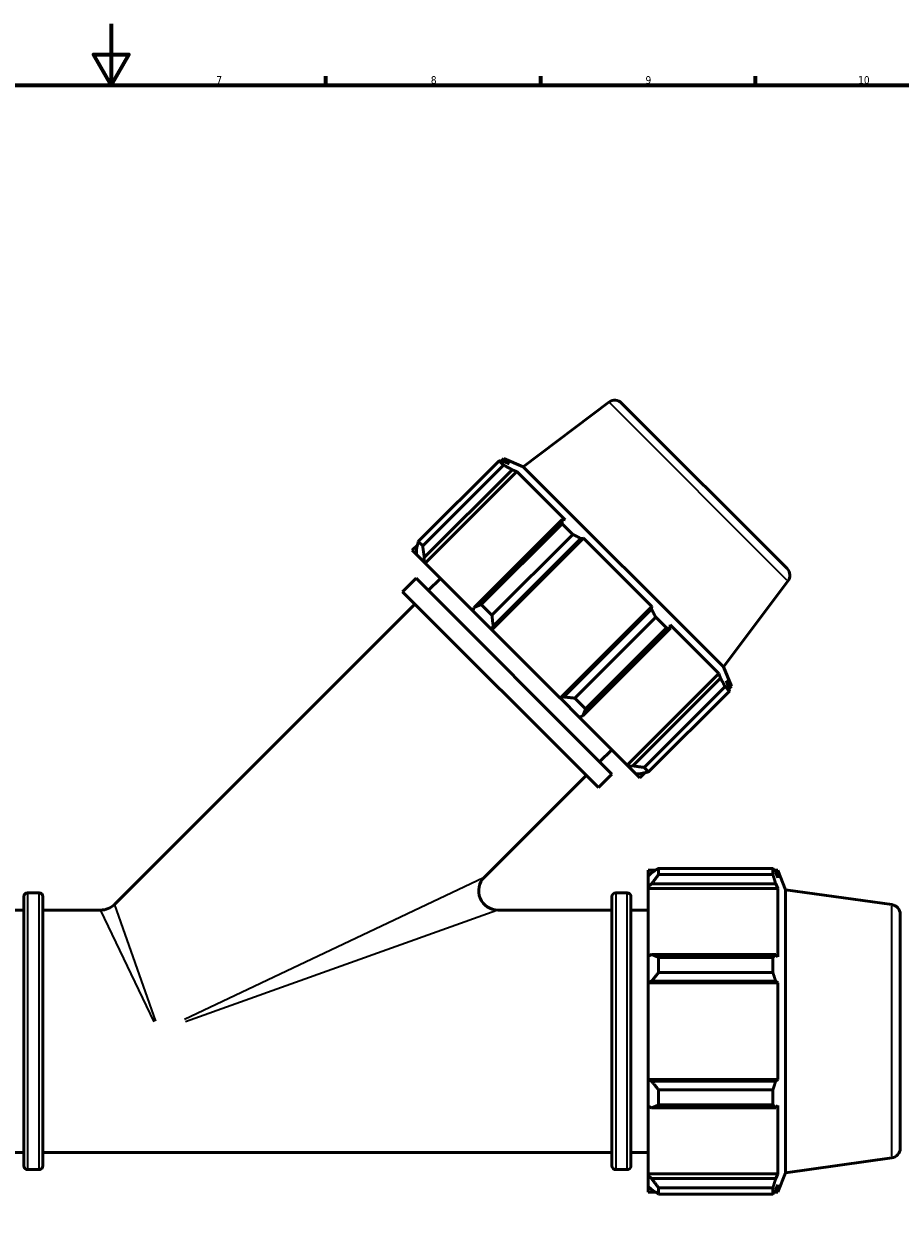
# Model space of a CAD drawing. Header units: millimetres. Extents: x 0 to 914, y 0 to 1132.
# Tile 4 of 7: x 392 to 678, y 206 to 594. Entities that reach past the tile are written whole.
import ezdxf

# ---------------------------------------------------------------- set-up
doc = ezdxf.new("R2010")
doc.units = ezdxf.units.MM
for name, color, linetype, lineweight in [('Border (ISO)', 7, 'Continuous', 70), ('Visible (ISO)', 7, 'Continuous', 50), ('Visible Narrow (ISO)', 7, 'Continuous', 35)]:
    doc.layers.add(name, color=color, linetype=linetype, lineweight=lineweight)
doc.styles.add('Note Text (ISO)', font='tahoma.ttf')

# ---------------------------------------------------------------- blocks, each defined once
blk = doc.blocks.new('Borders Default Border')
at = {"layer": 'Border (ISO)'}
for p, q in [((490.58, 574), (490.58, 576.9)), ((560.67, 574), (560.67, 576.9)), ((630.75, 574), (630.75, 576.9))]:
    blk.add_line(p, q, dxfattribs=at)
at = {"layer": 'Border (ISO)', "flags": 128}
for points in [[(420.5, 594), (420.5, 574), (414.73, 584), (426.27, 584), (420.5, 574)], [(20, 20), (20, 574), (821, 574), (821, 20), (20, 20)]]:
    blk.add_lwpolyline(points, dxfattribs=at)
at = {"layer": 'Border (ISO)', "color": 232, "true_color": 0xca0064, "char_height": 2.5, "attachment_point": 7, "style": 'Note Text (ISO)'}
for s, insert in [('7', (454.77, 574.4)), ('8', (524.81, 574.34)), ('9', (594.88, 574.35)), ('10', (664.29, 574.35))]:
    blk.add_mtext(s, dxfattribs=dict(at, insert=insert))

msp = doc.modelspace()

# ---------------------------------------------------------------- linework, layer by layer
at = {"layer": 'Visible (ISO)'}
for p, q in [((582.9323, 470.4502), (554.9567, 449.3691)), ((587.0554, 470.1619), (641.095, 416.1224)), ((520.7, 424.95), (547.0971, 451.347)), ((548.5417, 449.9024), (547.0971, 451.347)), ((547.815, 451.1918), (548.6636, 452.0404)), ((554.9567, 449.3691), (548.6636, 452.0404)), ((550.3832, 450.3207), (548.6636, 452.0404)), ((550.3832, 450.3207), (548.7559, 450.9795)), ((548.5417, 449.9024), (522.1447, 423.5053)), ((522.6735, 419.7804), (551.3143, 448.4211)), ((522.9376, 417.9182), (552.8617, 447.8423)), ((551.3143, 448.4211), (552.8617, 447.8423)), ((568.6622, 432.0417), (552.8617, 447.8423)), ((620.3021, 384.0236), (554.9567, 449.3691)), ((567.6246, 432.1108), (538.9838, 403.4701)), ((541.2759, 404.3741), (567.673, 430.7711)), ((568.6622, 432.0417), (567.6246, 432.1108)), ((571.1607, 427.2834), (567.673, 430.7711)), ((571.1607, 427.2834), (544.7637, 400.8863)), ((518.7395, 422.1163), (520.4403, 423.8171)), ((520.7, 424.95), (522.1447, 423.5053)), ((544.7217, 396.1341), (574.6458, 426.0581)), ((545.1604, 397.2935), (573.8011, 425.9343)), ((573.8011, 425.9343), (574.6458, 426.0581)), ((596.9912, 403.7127), (574.6458, 426.0581)), ((518.7395, 422.1163), (520.0781, 420.7777)), ((520.1151, 422.3388), (520.0781, 420.7777)), ((522.5833, 418.2726), (520.0781, 420.7777)), ((522.5833, 418.2726), (522.6735, 419.7804)), ((522.9376, 417.9182), (522.5833, 418.2726)), ((522.9376, 417.9182), (538.5537, 402.3021)), ((515.5587, 408.5481), (519.9664, 412.9558)), ((583.8888, 349.0333), (519.9664, 412.9558)), ((523.9615, 408.9606), (527.9284, 412.9275)), ((641.3833, 411.9993), (620.3021, 384.0236)), ((579.4812, 344.6257), (515.5587, 408.5481)), ((421.4943, 306.4934), (519.5539, 404.553)), ((541.2759, 404.3741), (544.7637, 400.8863)), ((567.0672, 373.7887), (596.9912, 403.7127)), ((596.9912, 403.7127), (596.8673, 402.8681)), ((538.9838, 403.4701), (538.5537, 402.3021)), ((544.6016, 396.2542), (538.5537, 402.3021)), ((596.8673, 402.8681), (568.2266, 374.2273)), ((571.8194, 373.8307), (598.2164, 400.2277)), ((601.7042, 396.7399), (598.2164, 400.2277)), ((544.6016, 396.2542), (545.1604, 397.2935)), ((544.7217, 396.1341), (544.6016, 396.2542)), ((544.7217, 396.1341), (567.0672, 373.7887)), ((574.4031, 368.0508), (603.0439, 396.6915)), ((601.7042, 396.7399), (575.3071, 370.3429)), ((603.0439, 396.6915), (602.9747, 397.7292)), ((618.7753, 381.9286), (602.9747, 397.7292)), ((588.8513, 352.0046), (618.7753, 381.9286)), ((619.3542, 380.3812), (590.7134, 351.7405)), ((618.7753, 381.9286), (619.3542, 380.3812)), ((620.3021, 384.0236), (622.9734, 377.7305)), ((594.4384, 351.2116), (620.8354, 377.6087)), ((622.2801, 376.164), (620.8354, 377.6087)), ((621.9126, 377.8228), (621.2538, 379.4501)), ((622.9734, 377.7305), (621.2538, 379.4501)), ((622.1248, 376.8819), (622.9734, 377.7305)), ((567.1873, 373.6686), (567.0672, 373.7887)), ((568.2266, 374.2273), (567.1873, 373.6686)), ((573.2352, 367.6207), (567.1873, 373.6686)), ((571.8194, 373.8307), (575.3071, 370.3429)), ((622.2801, 376.164), (595.8831, 349.767)), ((573.2352, 367.6207), (574.4031, 368.0508)), ((573.2352, 367.6207), (588.8513, 352.0046)), ((579.8937, 353.0285), (583.8605, 356.9953)), ((589.2056, 351.6502), (588.8513, 352.0046)), ((590.7134, 351.7405), (589.2056, 351.6502)), ((591.7108, 349.1451), (589.2056, 351.6502)), ((593.0494, 347.8065), (594.7502, 349.5073)), ((594.4384, 351.2116), (595.8831, 349.767)), ((542.2681, 315.4029), (575.486, 348.6208)), ((579.4812, 344.6257), (583.8888, 349.0333)), ((591.7108, 349.1451), (593.2718, 349.1821)), ((591.7108, 349.1451), (593.0494, 347.8065)), ((599.1412, 318.2606), (599.1412, 316.2175)), ((599.1412, 318.2606), (636.4723, 318.2606)), ((636.4723, 316.2175), (636.4723, 318.2606)), ((595.7512, 317.6432), (595.7512, 315.7501)), ((595.7512, 317.6432), (598.1565, 317.6432)), ((596.8812, 316.8278), (595.7512, 315.7501)), ((595.7512, 312.2073), (595.7512, 315.7501)), ((636.4723, 316.2175), (599.1412, 316.2175)), ((636.8701, 317.6432), (638.0702, 317.6432)), ((638.0702, 315.2112), (637.3854, 316.8278)), ((638.0702, 315.2112), (638.0702, 317.6432)), ((640.6312, 311.3044), (638.0702, 317.6432)), ((595.7512, 312.2073), (596.8812, 313.2096)), ((595.7512, 311.7062), (595.7512, 312.2073)), ((595.7512, 311.7062), (595.7512, 289.6216)), ((595.7512, 311.7062), (638.0702, 311.7062)), ((596.8812, 313.2096), (637.3854, 313.2096)), ((637.3854, 313.2096), (638.0702, 311.7062)), ((638.0702, 289.3607), (638.0702, 311.7062)), ((640.6312, 218.8919), (640.6312, 311.3044)), ((675.3196, 306.4293), (640.6312, 311.3044)), ((391.9212, 221.1582), (391.9212, 309.0382)), ((393.1812, 310.2982), (396.8946, 310.2982)), ((398.1546, 309.0382), (398.1546, 221.1582)), ((583.9079, 221.1582), (583.9079, 309.0382)), ((585.1679, 310.2982), (588.8812, 310.2982)), ((590.1412, 309.0382), (590.1412, 221.1582)), ((386.3112, 304.6482), (391.9212, 304.6482)), ((398.1546, 304.6482), (417.0395, 304.6482)), ((546.7229, 304.6482), (583.9079, 304.6482)), ((590.1412, 304.6482), (595.7512, 304.6482)), ((678.0312, 303.3099), (678.0312, 226.8864)), ((596.8812, 290.1434), (595.7512, 289.6216)), ((595.7512, 281.0687), (595.7512, 289.6216)), ((637.3854, 290.1434), (596.8812, 290.1434)), ((599.1412, 289.1619), (599.1412, 284.2294)), ((599.1412, 289.1619), (636.4723, 289.1619)), ((636.4723, 284.2294), (636.4723, 289.1619)), ((638.0702, 289.3607), (637.3854, 290.1434)), ((636.4723, 284.2294), (599.1412, 284.2294)), ((595.7512, 281.0687), (596.8812, 281.4085)), ((595.7512, 280.8988), (595.7512, 281.0687)), ((595.7512, 280.8988), (595.7512, 249.2976)), ((595.7512, 280.8988), (638.0702, 280.8988)), ((596.8812, 281.4085), (637.3854, 281.4085)), ((637.3854, 281.4085), (638.0702, 280.8988)), ((638.0702, 249.2976), (638.0702, 280.8988)), ((595.7512, 249.1277), (595.7512, 249.2976)), ((595.7512, 249.2976), (638.0702, 249.2976)), ((596.8812, 248.7879), (595.7512, 249.1277)), ((595.7512, 240.5747), (595.7512, 249.1277)), ((637.3854, 248.7879), (596.8812, 248.7879)), ((638.0702, 249.2976), (637.3854, 248.7879)), ((599.1412, 245.9669), (599.1412, 241.0345)), ((599.1412, 245.9669), (636.4723, 245.9669)), ((636.4723, 241.0345), (636.4723, 245.9669)), ((595.7512, 240.5747), (596.8812, 240.0529)), ((595.7512, 240.5747), (595.7512, 218.4902)), ((636.4723, 241.0345), (599.1412, 241.0345)), ((637.3854, 240.0529), (638.0702, 240.8356)), ((638.0702, 218.4902), (638.0702, 240.8356)), ((596.8812, 240.0529), (637.3854, 240.0529)), ((386.3112, 225.5482), (391.9212, 225.5482)), ((398.1546, 225.5482), (583.9079, 225.5482)), ((590.1412, 225.5482), (595.7512, 225.5482)), ((675.3196, 223.7671), (640.6312, 218.8919)), ((393.1812, 219.8982), (396.8946, 219.8982)), ((585.1679, 219.8982), (588.8812, 219.8982)), ((595.7512, 217.989), (595.7512, 218.4902)), ((595.7512, 218.4902), (638.0702, 218.4902)), ((595.7512, 214.4463), (595.7512, 217.989)), ((596.8812, 216.9867), (595.7512, 217.989)), ((638.0702, 218.4902), (637.3854, 216.9867)), ((640.6312, 218.8919), (638.0702, 212.5532)), ((595.7512, 214.4463), (596.8812, 213.3686)), ((595.7512, 214.4463), (595.7512, 212.5532)), ((637.3854, 216.9867), (596.8812, 216.9867)), ((599.1412, 213.9788), (599.1412, 211.9357)), ((599.1412, 213.9788), (636.4723, 213.9788)), ((636.4723, 211.9357), (636.4723, 213.9788)), ((637.3854, 213.3686), (638.0702, 214.9851)), ((638.0702, 212.5532), (638.0702, 214.9851)), ((595.7512, 212.5532), (598.1565, 212.5532)), ((636.4723, 211.9357), (599.1412, 211.9357)), ((636.8701, 212.5532), (638.0702, 212.5532))]:
    msp.add_line(p, q, dxfattribs=at)
for centre, radius, start, end in [((584.828, 467.9345), 3.15, 45, 127), ((638.8676, 413.895), 3.15, 323, 45), ((546.7229, 310.9482), 6.3, 135, 270), ((393.1812, 309.0382), 1.26, 90, 180), ((396.8946, 309.0382), 1.26, 0, 90), ((585.1679, 309.0382), 1.26, 90, 180), ((588.8812, 309.0382), 1.26, 0, 90), ((417.0395, 310.9482), 6.3, 270, 315), ((674.8812, 303.3099), 3.15, 0, 82), ((674.8812, 226.8864), 3.15, 278, 0), ((393.1812, 221.1582), 1.26, 180, 270), ((396.8946, 221.1582), 1.26, 270, 0), ((585.1679, 221.1582), 1.26, 180, 270), ((588.8812, 221.1582), 1.26, 270, 0)]:
    msp.add_arc(centre, radius, start, end, dxfattribs=at)
for points, weights in [([(547.0971, 451.347), (547.9497, 451.1659), (548.7559, 450.9795)], [2.40042970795, 2.43042107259, 2.45877834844]), ([(551.3143, 448.4211), (549.9626, 449.153), (548.5417, 449.9024)], [2.45877834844, 2.43042107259, 2.40042970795]), ([(567.673, 430.7711), (567.6546, 431.461), (567.6246, 432.1108)], [2.40042970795, 2.43042107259, 2.45877834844]), ([(573.8011, 425.9343), (572.5142, 426.6014), (571.1607, 427.2834)], [2.45877834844, 2.43042107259, 2.40042970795]), ([(520.1151, 422.3388), (520.3859, 423.6021), (520.7, 424.95)], [1.00199991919, 1.00212628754, 1.00143450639]), ([(522.1447, 423.5053), (522.3989, 421.5892), (522.6735, 419.7804)], [1.00153576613, 1.00220665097, 1.00205930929]), ([(538.9838, 403.4701), (540.0908, 403.8972), (541.2759, 404.3741)], [1.00574632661, 1.0056263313, 1.0046855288]), ([(544.7637, 400.8863), (544.9504, 399.0376), (545.1604, 397.2935)], [1.00560820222, 1.00642815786, 1.00642653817]), ([(598.2164, 400.2277), (597.5344, 401.5811), (596.8673, 402.8681)], [2.38165074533, 2.41140748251, 2.43954291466]), ([(603.0439, 396.6915), (602.394, 396.7216), (601.7042, 396.7399)], [2.43954291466, 2.41140748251, 2.38165074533]), ([(620.8354, 377.6087), (620.086, 379.0296), (619.3542, 380.3812)], [2.38165074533, 2.41140748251, 2.43954291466]), ([(621.9126, 377.8228), (622.0989, 377.0167), (622.2801, 376.164)], [2.44916063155, 2.42091427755, 2.39104022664]), ([(568.2266, 374.2273), (569.9707, 374.0174), (571.8194, 373.8307)], [1.00555223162, 1.0053975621, 1.0044223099]), ([(575.3071, 370.3429), (574.8303, 369.1578), (574.4031, 368.0508)], [1.00560820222, 1.00642815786, 1.00642653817]), ([(590.7134, 351.7405), (592.5222, 351.4658), (594.4384, 351.2116)], [1.00189065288, 1.00197844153, 1.00124822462]), ([(595.8831, 349.767), (594.5352, 349.4529), (593.2718, 349.1821)], [1.00153576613, 1.00220665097, 1.00205930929]), ([(599.1412, 318.2606), (597.966, 317.5296), (596.8812, 316.8278)], [1.01352189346, 1.00971548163, 1.00510220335]), ([(636.4723, 318.2606), (636.9471, 317.5296), (637.3854, 316.8278)], [1, 1.00223572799, 1.00365647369]), ([(596.8812, 313.2096), (597.966, 314.6829), (599.1412, 316.2175)], [1.00510220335, 1.00971548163, 1.01352189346]), ([(637.3854, 313.2096), (636.9471, 314.6829), (636.4723, 316.2175)], [1.00365647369, 1.00223572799, 1]), ([(599.1412, 289.1619), (597.966, 289.6626), (596.8812, 290.1434)], [1.01352189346, 1.00971548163, 1.00510220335]), ([(636.4723, 289.1619), (636.9471, 289.6626), (637.3854, 290.1434)], [1, 1.00223572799, 1.00365647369]), ([(596.8812, 281.4085), (597.966, 282.7902), (599.1412, 284.2294)], [1.00510220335, 1.00971548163, 1.01352189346]), ([(637.3854, 281.4085), (636.9471, 282.7902), (636.4723, 284.2294)], [1.00365647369, 1.00223572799, 1]), ([(599.1412, 245.9669), (597.966, 247.4062), (596.8812, 248.7879)], [1.01352189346, 1.00971548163, 1.00510220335]), ([(636.4723, 245.9669), (636.9471, 247.4062), (637.3854, 248.7879)], [1, 1.00223572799, 1.00365647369]), ([(596.8812, 240.0529), (597.966, 240.5337), (599.1412, 241.0345)], [1.00510220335, 1.00971548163, 1.01352189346]), ([(637.3854, 240.0529), (636.9471, 240.5337), (636.4723, 241.0345)], [1.00365647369, 1.00223572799, 1]), ([(599.1412, 213.9788), (597.966, 215.5134), (596.8812, 216.9867)], [1.01352189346, 1.00971548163, 1.00510220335]), ([(636.4723, 213.9788), (636.9471, 215.5134), (637.3854, 216.9867)], [1, 1.00223572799, 1.00365647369]), ([(596.8812, 213.3686), (597.966, 212.6668), (599.1412, 211.9357)], [1.00510220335, 1.00971548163, 1.01352189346]), ([(637.3854, 213.3686), (636.9471, 212.6668), (636.4723, 211.9357)], [1.00365647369, 1.00223572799, 1])]:
    msp.add_rational_spline(points, weights, degree=2, dxfattribs=at)
at = {"layer": 'Visible Narrow (ISO)'}
for p, q in [((641.0235, 412.3591), (583.2921, 470.0904)), ((444.3665, 269.045), (541.9406, 315.2479)), ((393.1812, 309.7417), (393.1812, 220.4547)), ((396.8946, 220.4547), (396.8946, 309.7417)), ((585.1679, 309.7417), (585.1679, 220.4547)), ((588.8812, 220.4547), (588.8812, 309.7417)), ((434.5411, 268.2012), (417.0981, 304.5262)), ((421.5391, 306.3658), (434.8907, 268.346)), ((546.3817, 304.5262), (444.716, 268.2012)), ((675.3196, 224.2759), (675.3196, 305.9204))]:
    msp.add_line(p, q, dxfattribs=at)

# ---------------------------------------------------------------- block references
msp.add_blockref('Borders Default Border', (0, 0))

doc.saveas('drawing.dxf')
